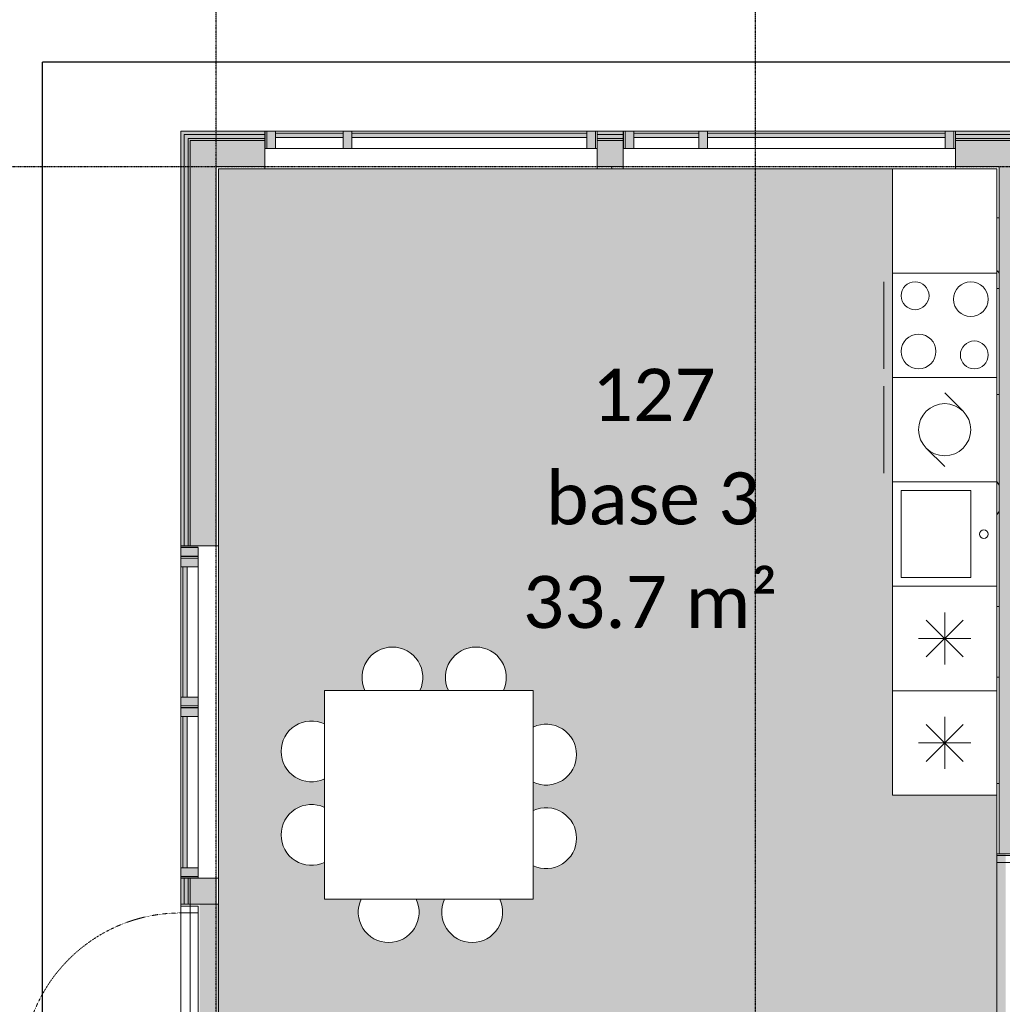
# Model space of a CAD drawing. Header units: millimetres. Extents: x -66110 to 16285, y -16697 to 38719.
# Tile 49 of 55: x -25730 to -20081, y 27585 to 33244. Entities that reach past the tile are written whole.
import ezdxf

# ---------------------------------------------------------------- set-up
doc = ezdxf.new("R2010")
doc.units = ezdxf.units.MM
for name, pattern in [('Dash 1mm', [2, 1, -1]), ('Grid Line', [5, 2, -1, 1, -1]), ('Overhead', [3.96875, 2.38125, -1.5875])]:
    doc.linetypes.add(name, pattern=pattern)
for name, color, linetype, lineweight in [('Curtain Panels', 7, 'Continuous', 9), ('Curtain Wall Mullions', 7, 'Continuous', 18), ('Doors', 7, 'Dash 1mm', 9), ('IfcAnnotation', 7, 'Continuous', 9), ('IfcCurtainWall', 7, 'Continuous', 9), ('IfcDoor', 7, 'Continuous', 9), ('IfcGrid', 7, 'Continuous', 9), ('IfcSlab', 7, 'Continuous', 9), ('IfcWall', 7, 'Continuous', 9), ('Not Exported', 7, 'Continuous', 9)]:
    doc.layers.add(name, color=color, linetype=linetype, lineweight=lineweight)
doc.layers.add('IfcFurniture', color=9, linetype='Continuous', lineweight=9, true_color=0x808080)
doc.styles.add('Calibri', font='calibri.ttf', dxfattribs={"height": 300})
pattern_1 = [(0, (0, 0), (812.8, 203.2), [67.056, -542.544, 67.056, -542.544, -3251.2]), (0, (0, 0), (812.8, 203.2), [-1219.2, 67.056, -1152.144, 67.056, -542.544, -1422.4]), (0, (0, 0), (812.8, 203.2), [-3048, 67.056, -339.344, 67.056, -948.944]), (120, (304.8, 101.6), (-582.3764, 602.3054), [67.056, -542.544, 67.056, -542.544, -3251.2]), (120, (304.8, 101.6), (-582.3764, 602.3054), [-1219.2, 67.056, -1152.144, 67.056, -542.544, -1422.4]), (120, (304.8, 101.6), (-582.3764, 602.3054), [-3048, 67.056, -339.344, 67.056, -948.944]), (240, (406.4, 508), (-230.4236, -805.5054), [67.056, -542.544, 67.056, -542.544, -3251.2]), (240, (406.4, 508), (-230.4236, -805.5054), [-1219.2, 67.056, -1152.144, 67.056, -542.544, -1422.4]), (240, (406.4, 508), (-230.4236, -805.5054), [-3048, 67.056, -339.344, 67.056, -948.944])]

# ---------------------------------------------------------------- blocks, each defined once
blk = doc.blocks.new('ARK_2119_70_0_rvt-1-plan 01 ny 200')
at = {"layer": 'IfcSlab'}
blk.add_line((-24804, 27150), (-24804, 28160), dxfattribs=at)
blk = doc.blocks.new('System Panel - Gf100-1673525-plan 01 ny 200')
at = {"layer": 'IfcCurtainWall', "true_color": 0x80ffff}
blk.add_hatch(color=131, dxfattribs=at).paths.add_polyline_path([(-682.5, -12.5), (-682.5, -37.5), (682.5, -37.5), (682.5, -12.5), (-42.2, -12.5)])
at = {"layer": 'Curtain Panels'}
for p, q in [((-682.5, -12.5), (682.5, -12.5)), ((-682.5, -37.5), (-682.5, -12.5)), ((682.5, -37.5), (-682.5, -37.5)), ((682.5, -37.5), (682.5, -12.5))]:
    blk.add_line(p, q, dxfattribs=at)
blk = doc.blocks.new('Rectangular Mullion - 50x100 høyre-1673522-plan 01 ny 200')
at = {"layer": 'IfcCurtainWall'}
for p, q in [((-20410, 32604.091763), (-21775, 32604.091763)), ((-20351, 32604.091763), (-20360, 32604.091763)), ((-21775, 32504.091763), (-20410, 32504.091763)), ((-20360, 32504.091763), (-20351, 32504.091763))]:
    blk.add_line(p, q, dxfattribs=at)
blk = doc.blocks.new('Rectangular Mullion - 50x100 venstre-1673124-plan 01 ny 200')
at = {"layer": 'IfcCurtainWall', "lineweight": 18, "true_color": 0xa62f11}
h = blk.add_hatch(color=24, dxfattribs=at)
h.paths.add_polyline_path([(0, -50), (-1, -50), (0, 50)])
h.paths.add_polyline_path([(-10, -50), (-60, -50), (-60, 50), (-10, 50)])
at = {"layer": 'Curtain Wall Mullions'}
for p, q in [((-60, 50), (-60, -50)), ((-60, 50), (-10, 50)), ((-10, -50), (-10, 50)), ((0, 50), (-1, 50)), ((-1, 50), (-1, -50)), ((0, -50), (0, 50)), ((-60, -50), (-10, -50)), ((0, -50), (-1, -50))]:
    blk.add_line(p, q, dxfattribs=at)
blk = doc.blocks.new('Rectangular Mullion - 50x100 høyre-1673125-plan 01 ny 200')
at = {"layer": 'IfcCurtainWall', "true_color": 0xa62f11}
h = blk.add_hatch(color=24, dxfattribs=at)
h.paths.add_polyline_path([(-56.6, -50), (-10, -50), (-10, 50), (-60, 50), (-60, -50)])
h.paths.add_polyline_path([(-1, -50), (0, -50), (-1, 50)])
at = {"layer": 'Curtain Wall Mullions'}
for p, q in [((-60, 50), (-60, -50)), ((-60, 50), (-10, 50)), ((-10, -50), (-10, 50)), ((0, 50), (-1, 50)), ((-1, 50), (-1, -50)), ((0, -50), (0, 50)), ((-60, -50), (-10, -50)), ((0, -50), (-1, -50))]:
    blk.add_line(p, q, dxfattribs=at)
blk = doc.blocks.new('System Panel - Gf100-1673526-plan 01 ny 200')
at = {"layer": 'IfcCurtainWall', "true_color": 0x80ffff}
blk.add_hatch(color=131, dxfattribs=at).paths.add_polyline_path([(187.5, -37.5), (187.5, -12.5), (-187.5, -12.5), (-187.5, -37.5)])
at = {"layer": 'Curtain Panels'}
for p, q in [((-187.5, -12.5), (187.5, -12.5)), ((-187.5, -37.5), (-187.5, -12.5)), ((187.5, -37.5), (-187.5, -37.5)), ((187.5, -37.5), (187.5, -12.5))]:
    blk.add_line(p, q, dxfattribs=at)
blk = doc.blocks.new('Rectangular Mullion - 50x100 høyre-1673524-plan 01 ny 200')
at = {"layer": 'IfcCurtainWall'}
for p, q in [((-22250, 32604.091763), (-22259, 32604.091763)), ((-21825, 32604.091763), (-22200, 32604.091763)), ((-22259, 32504.091763), (-22250, 32504.091763)), ((-22200, 32504.091763), (-21825, 32504.091763))]:
    blk.add_line(p, q, dxfattribs=at)
blk = doc.blocks.new('Rectangular Mullion - 50x100-1673122-plan 01 ny 200')
at = {"layer": 'IfcCurtainWall', "lineweight": 18, "true_color": 0xa62f11}
blk.add_hatch(color=24, dxfattribs=at).paths.add_polyline_path([(25, -50), (-25, -50), (-25, 50), (25, 50)])
at = {"layer": 'Curtain Wall Mullions'}
for p, q in [((25, 50), (-25, 50)), ((-25, 50), (-25, -50)), ((25, 50), (25, -50)), ((-25, -50), (25, -50))]:
    blk.add_line(p, q, dxfattribs=at)
blk = doc.blocks.new('System Panel - Gf100-1674176-plan 01 ny 200')
at = {"layer": 'IfcCurtainWall', "true_color": 0x80ffff}
blk.add_hatch(color=131, dxfattribs=at).paths.add_polyline_path([(-675, -12.5), (-675, -37.5), (675, -37.5), (675, -12.5), (480.2, -12.5)])
at = {"layer": 'Curtain Panels'}
for p, q in [((-675, -12.5), (675, -12.5)), ((-675, -37.5), (-675, -12.5)), ((675, -37.5), (-675, -37.5)), ((675, -37.5), (675, -12.5))]:
    blk.add_line(p, q, dxfattribs=at)
blk = doc.blocks.new('Rectangular Mullion - 50x100 høyre-1674173-plan 01 ny 200')
at = {"layer": 'IfcCurtainWall'}
for p, q in [((-22470, 32604.091763), (-23820, 32604.091763)), ((-22411, 32604.091763), (-22420, 32604.091763)), ((-23820, 32504.091763), (-22470, 32504.091763)), ((-22420, 32504.091763), (-22411, 32504.091763))]:
    blk.add_line(p, q, dxfattribs=at)
blk = doc.blocks.new('Rectangular Mullion - 50x100 venstre-V3-plan 01 ny 200')
at = {"layer": 'IfcCurtainWall', "lineweight": 18, "true_color": 0xa62f11}
blk.add_hatch(color=24, dxfattribs=at).paths.add_polyline_path([(-60, -50), (-60, 50), (-10, 50), (-10, -50), (-51.1, -50)])
at = {"layer": 'Curtain Wall Mullions'}
for p, q in [((-60, 50), (-60, -50)), ((-60, 50), (-10, 50)), ((-10, -50), (-10, 50)), ((0, 50), (-1, 50)), ((-1, 50), (-1, -50)), ((0, -50), (0, 50)), ((-60, -50), (-10, -50)), ((0, -50), (-1, -50))]:
    blk.add_line(p, q, dxfattribs=at)
blk = doc.blocks.new('Rectangular Mullion - 50x100 høyre-V4-plan 01 ny 200')
at = {"layer": 'IfcCurtainWall', "true_color": 0xa62f11}
h = blk.add_hatch(color=24, dxfattribs=at)
h.paths.add_polyline_path([(-1, -50), (0, -50), (-1, 50)])
h.paths.add_polyline_path([(-60, -50), (-10, -50), (-10, 50), (-60, 50)])
at = {"layer": 'Curtain Wall Mullions'}
for p, q in [((-60, 50), (-60, -50)), ((-60, 50), (-10, 50)), ((-10, -50), (-10, 50)), ((0, 50), (-1, 50)), ((-1, 50), (-1, -50)), ((0, -50), (0, 50)), ((-60, -50), (-10, -50)), ((0, -50), (-1, -50))]:
    blk.add_line(p, q, dxfattribs=at)
blk = doc.blocks.new('System Panel - Gf100-1568728-plan 01 ny 200')
at = {"layer": 'IfcCurtainWall', "true_color": 0x80ffff}
blk.add_hatch(color=131, dxfattribs=at).paths.add_polyline_path([(-195, -12.5), (-195, -37.5), (195, -37.5), (195, -12.5), (37.2, -12.5)])
at = {"layer": 'Curtain Panels'}
for p, q in [((-195, -12.5), (195, -12.5)), ((-195, -37.5), (-195, -12.5)), ((195, -37.5), (-195, -37.5)), ((195, -37.5), (195, -12.5))]:
    blk.add_line(p, q, dxfattribs=at)
blk = doc.blocks.new('Rectangular Mullion - 50x100 høyre-1674175-plan 01 ny 200')
at = {"layer": 'IfcCurtainWall'}
for p, q in [((-24310, 32604.091763), (-24319, 32604.091763)), ((-23870, 32604.091763), (-24260, 32604.091763)), ((-24319, 32504.091763), (-24310, 32504.091763)), ((-24260, 32504.091763), (-23870, 32504.091763))]:
    blk.add_line(p, q, dxfattribs=at)
blk = doc.blocks.new('_furniture_boks instance - _furniture_boks instance-1821464-plan 01 ny 200')
at = {"layer": 'IfcFurniture'}
for p, q in [((600, 600), (-600, 600)), ((-600, 600), (-600, -600)), ((600, -600), (600, 600)), ((-600, -600), (600, -600))]:
    blk.add_line(p, q, dxfattribs=at)
blk = doc.blocks.new('stol95 - stol-1765352-plan 01 ny 200')
at = {"layer": 'IfcFurniture'}
for start, end in [(0, 115.2371), (244.7629, 0)]:
    blk.add_arc((29645.4, 23650.6), 175, start, end, dxfattribs=at)
blk = doc.blocks.new('stol96 - stol-1765361-plan 01 ny 200')
at = {"layer": 'IfcFurniture'}
for start, end in [(0, 115.2371), (244.7629, 0)]:
    blk.add_arc((29645.4, 23570.6), 175, start, end, dxfattribs=at)
blk = doc.blocks.new('stol97 - stol-1765370-plan 01 ny 200')
at = {"layer": 'IfcFurniture'}
for start, end in [(90, 205.2371), (334.7629, 90)]:
    blk.add_arc((29101.9, 24234.1), 175, start, end, dxfattribs=at)
blk = doc.blocks.new('stol98 - stol-1765379-plan 01 ny 200')
at = {"layer": 'IfcFurniture'}
for start, end in [(90, 205.2371), (334.7629, 90)]:
    blk.add_arc((29021.9, 24234.1), 175, start, end, dxfattribs=at)
blk = doc.blocks.new('stol99 - stol-1765388-plan 01 ny 200')
at = {"layer": 'IfcFurniture'}
for start, end in [(154.7629, 270), (270, 25.2371)]:
    blk.add_arc((28476.8, 22521.9), 175, start, end, dxfattribs=at)
blk = doc.blocks.new('stol100 - stol-1765397-plan 01 ny 200')
at = {"layer": 'IfcFurniture'}
for start, end in [(154.7629, 270), (270, 25.2371)]:
    blk.add_arc((28556.8, 22521.9), 175, start, end, dxfattribs=at)
blk = doc.blocks.new('stol101 - stol-1765406-plan 01 ny 200')
at = {"layer": 'IfcFurniture'}
for start, end in [(64.7629, 180), (180, 295.2371)]:
    blk.add_arc((27933.3, 23065.4), 175, start, end, dxfattribs=at)
blk = doc.blocks.new('stol102 - stol-1765415-plan 01 ny 200')
at = {"layer": 'IfcFurniture'}
for start, end in [(64.7629, 180), (180, 295.2371)]:
    blk.add_arc((27933.3, 23145.4), 175, start, end, dxfattribs=at)
blk = doc.blocks.new('Dør Enkel_Glassfelt - D10x21__Glassfelt-1556728-plan 01 ny 200')
at = {"layer": 'Doors', "color": 150, "linetype": 'Continuous', "true_color": 0x0080ff}
blk.add_line((455, 50), (455, 960), dxfattribs=at)
at = {"layer": 'Doors', "linetype": 'Continuous'}
for p, q in [((-495, -50), (-495, 50)), ((-495, 50), (-455, 50)), ((-455, 50), (-455, -50)), ((455, 50), (455, -50)), ((455, 50), (495, 50)), ((495, 50), (495, -50)), ((-455, -50), (-495, -50)), ((495, -50), (455, -50))]:
    blk.add_line(p, q, dxfattribs=at)
at = {"layer": 'Doors'}
blk.add_arc((455, 50), 910, 90, 180, dxfattribs=at)
at = {"layer": 'IfcDoor'}
for p, q in [((-455, 50), (455, 50)), ((-455, -50), (455, -50))]:
    blk.add_line(p, q, dxfattribs=at)
blk = doc.blocks.new('_furniture_boks instance - _furniture_boks instance-V53-plan 01 ny 200')
at = {"layer": 'IfcFurniture'}
for p, q in [((1200, 300), (-1200, 300)), ((1200, -62.5), (1200, 300))]:
    blk.add_line(p, q, dxfattribs=at)
blk = doc.blocks.new('_furniture_boks instance - _furniture_boks instance-1749317-plan 01 ny 200')
at = {"layer": 'IfcFurniture'}
for p, q in [((300, 300), (-300, 300)), ((-300, 300), (-300, -300)), ((300, -300), (300, 300)), ((-300, -300), (300, -300))]:
    blk.add_line(p, q, dxfattribs=at)
blk = doc.blocks.new('Rectangular Mullion - 50x100 høyre-1696977-plan 01 ny 200')
at = {"layer": 'IfcCurtainWall', "true_color": 0xa62f11}
blk.add_hatch(color=24, dxfattribs=at).paths.add_polyline_path([(-60, -50), (-10, -50), (-10, 50), (-60, 50)])
at = {"layer": 'Curtain Wall Mullions'}
for p, q in [((-60, 50), (-60, -50)), ((-60, 50), (-10, 50)), ((-10, -50), (-10, 50)), ((0, 50), (-1, 50)), ((-1, 50), (-1, -50)), ((0, -50), (0, 50)), ((-60, -50), (-10, -50)), ((0, -50), (-1, -50))]:
    blk.add_line(p, q, dxfattribs=at)
blk = doc.blocks.new('Rectangular Mullion - 50x100 høyre-1685542-plan 01 ny 200')
at = {"layer": 'IfcCurtainWall'}
for p, q in [((-9496, 22569), (-9496, 22560)), ((-9396, 22560), (-9396, 22569))]:
    blk.add_line(p, q, dxfattribs=at)
blk = doc.blocks.new('System Panel - Gf100-V73-plan 01 ny 200')
at = {"layer": 'IfcCurtainWall', "true_color": 0x80ffff}
blk.add_hatch(color=131, dxfattribs=at).paths.add_polyline_path([(435, -12.5), (-435, -12.5), (-435, -37.5), (435, -37.5)])
at = {"layer": 'Curtain Panels'}
for p, q in [((-435, -12.5), (435, -12.5)), ((-435, -37.5), (-435, -12.5)), ((435, -37.5), (-435, -37.5)), ((435, -37.5), (435, -12.5))]:
    blk.add_line(p, q, dxfattribs=at)
blk = doc.blocks.new('Rectangular Mullion - 50x100 venstre-V74-plan 01 ny 200')
at = {"layer": 'IfcCurtainWall', "lineweight": 18, "true_color": 0xa62f11}
h = blk.add_hatch(color=24, dxfattribs=at)
h.paths.add_polyline_path([(0, -50), (-1, -50), (0, 50)])
h.paths.add_polyline_path([(-10, -50), (-60, -50), (-60, 50), (-10, 50)])
at = {"layer": 'Curtain Wall Mullions'}
for p, q in [((-60, 50), (-60, -50)), ((-60, 50), (-10, 50)), ((-10, -50), (-10, 50)), ((0, 50), (-1, 50)), ((-1, 50), (-1, -50)), ((0, -50), (0, 50)), ((-60, -50), (-10, -50)), ((0, -50), (-1, -50))]:
    blk.add_line(p, q, dxfattribs=at)
blk = doc.blocks.new('Rectangular Mullion - 50x100-V75-plan 01 ny 200')
at = {"layer": 'IfcCurtainWall'}
for p, q in [((-24804, 30150), (-24804, 30159)), ((-24704, 30159), (-24704, 30150)), ((-24804, 29291), (-24804, 29300)), ((-24704, 29300), (-24704, 29291))]:
    blk.add_line(p, q, dxfattribs=at)
blk = doc.blocks.new('Rectangular Mullion - 50x100-2006914-plan 01 ny 200')
at = {"layer": 'IfcCurtainWall', "lineweight": 18, "true_color": 0xa62f11}
blk.add_hatch(color=24, dxfattribs=at).paths.add_polyline_path([(25, 50), (25, -50), (-25, -50), (-25, 50), (-18.8, 50)])
at = {"layer": 'Curtain Wall Mullions'}
for p, q in [((25, 50), (-25, 50)), ((-25, 50), (-25, -50)), ((25, 50), (25, -50)), ((-25, -50), (25, -50))]:
    blk.add_line(p, q, dxfattribs=at)
blk = doc.blocks.new('Rectangular Mullion - 50x100-V17-plan 01 ny 200')
at = {"layer": 'IfcCurtainWall'}
for p, q in [((-9496, 20720), (-9496, 21590)), ((-9396, 21590), (-9396, 20720))]:
    blk.add_line(p, q, dxfattribs=at)
blk = doc.blocks.new('System Panel - Gf100-2075854-plan 01 ny 200')
at = {"layer": 'IfcCurtainWall', "true_color": 0x80ffff}
blk.add_hatch(color=131, dxfattribs=at).paths.add_polyline_path([(-375, -12.5), (-375, -37.5), (375, -37.5), (375, -12.5)])
at = {"layer": 'Curtain Panels'}
for p, q in [((-375, -12.5), (375, -12.5)), ((-375, -37.5), (-375, -12.5)), ((375, -37.5), (-375, -37.5)), ((375, -37.5), (375, -12.5))]:
    blk.add_line(p, q, dxfattribs=at)
blk = doc.blocks.new('Rectangular Mullion - 50x100 høyre-2075853-plan 01 ny 200')
at = {"layer": 'IfcCurtainWall'}
for p, q in [((-24804, 30100), (-24804, 29350)), ((-24704, 29350), (-24704, 30100))]:
    blk.add_line(p, q, dxfattribs=at)
blk = doc.blocks.new('Rectangular Mullion - 50x100 venstre-2075661-plan 01 ny 200')
at = {"layer": 'IfcCurtainWall', "lineweight": 18, "true_color": 0xa62f11}
h = blk.add_hatch(color=24, dxfattribs=at)
h.paths.add_polyline_path([(0, -50), (-1, -50), (0, 50)])
h.paths.add_polyline_path([(-10, -50), (-60, -50), (-60, 50), (-10, 50)])
at = {"layer": 'Curtain Wall Mullions'}
for p, q in [((-60, 50), (-60, -50)), ((-60, 50), (-10, 50)), ((-10, -50), (-10, 50)), ((0, 50), (-1, 50)), ((-1, 50), (-1, -50)), ((0, -50), (0, 50)), ((-60, -50), (-10, -50)), ((0, -50), (-1, -50))]:
    blk.add_line(p, q, dxfattribs=at)
blk = doc.blocks.new('Rectangular Mullion - 50x100 høyre-2075662-plan 01 ny 200')
at = {"layer": 'IfcCurtainWall', "true_color": 0xa62f11}
blk.add_hatch(color=24, dxfattribs=at).paths.add_polyline_path([(-60, -50), (-10, -50), (-10, 50), (-60, 50)])
at = {"layer": 'Curtain Wall Mullions'}
for p, q in [((-60, 50), (-60, -50)), ((-60, 50), (-10, 50)), ((-10, -50), (-10, 50)), ((0, 50), (-1, 50)), ((-1, 50), (-1, -50)), ((0, -50), (0, 50)), ((-60, -50), (-10, -50)), ((0, -50), (-1, -50))]:
    blk.add_line(p, q, dxfattribs=at)
blk = doc.blocks.new('Dør Enkel_Glassfelt - YD 10x21 glassfelt-1572826-plan 01 ny 200')
at = {"layer": 'Doors', "linetype": 'Continuous'}
for p, q in [((-455, -8.3), (-495, -8.3)), ((-495, -8.3), (-495, -108.3)), ((-455, -108.3), (-455, -8.3)), ((455, -108.3), (455, -8.3)), ((495, -8.3), (455, -8.3)), ((495, -108.3), (495, -8.3)), ((-495, -108.3), (-455, -108.3)), ((455, -108.3), (495, -108.3))]:
    blk.add_line(p, q, dxfattribs=at)
at = {"layer": 'Doors', "color": 150, "linetype": 'Continuous', "true_color": 0x0080ff}
blk.add_line((455, -108.3), (455, -1018.3), dxfattribs=at)
at = {"layer": 'Doors'}
blk.add_arc((455, -108.3), 910, 180, 270, dxfattribs=at)
at = {"layer": 'IfcDoor'}
for p, q in [((-455, -8.3), (455, -8.3)), ((-455, -108.3), (455, -108.3))]:
    blk.add_line(p, q, dxfattribs=at)
blk = doc.blocks.new('fast_innredning_kjøl_frys - fast_innredning_kjøl_frys-1326406-plan 01 ny 200')
at = {"layer": 'IfcAnnotation', "color": 8, "true_color": 0x808080}
for p, q in [((-300, 300), (300, 300)), ((-300, -300), (-300, 300)), ((300, 300), (300, -300)), ((0, -150), (0, 150)), ((-106.1, -106.1), (106.1, 106.1)), ((106.1, -106.1), (-106.1, 106.1)), ((-150, 0), (150, 0)), ((300, -300), (-300, -300))]:
    blk.add_line(p, q, dxfattribs=at)
blk = doc.blocks.new('fast_innredning_oppvask - fast_innredning_oppvask-1326411-plan 01 ny 200')
at = {"layer": 'IfcAnnotation', "color": 8, "true_color": 0x808080}
for p, q in [((-300, 300), (300, 300)), ((-300, -300), (-300, 300)), ((300, 300), (300, -300)), ((-106.1, 106.1), (-212.1, 0)), ((106.1, -106.1), (212.1, 0)), ((300, -300), (-300, -300)), ((-250, -350), (250, -350))]:
    blk.add_line(p, q, dxfattribs=at)
blk.add_circle((0, 0), 150, dxfattribs=at)
blk = doc.blocks.new('fast_innredning_vask - fast_innredning_vask-1326395-plan 01 ny 200')
at = {"layer": 'IfcAnnotation', "color": 8, "true_color": 0x808080}
for p, q in [((-300, 300), (300, 300)), ((-300, -300), (-300, 300)), ((300, 300), (300, -300)), ((-250, -250), (-250, 150)), ((-250, 150), (250, 150)), ((250, 150), (250, -250)), ((250, -250), (-250, -250)), ((300, -300), (-300, -300))]:
    blk.add_line(p, q, dxfattribs=at)
blk.add_circle((0, 225), 25, dxfattribs=at)
blk = doc.blocks.new('fast_innredning_komfyr - fast_innredning_komfyr-1326404-plan 01 ny 200')
at = {"layer": 'IfcAnnotation', "color": 8, "true_color": 0x808080}
for p, q in [((-300, 300), (300, 300)), ((-300, -300), (-300, 300)), ((300, 300), (300, -300)), ((300, -300), (-300, -300)), ((-250, -350), (250, -350))]:
    blk.add_line(p, q, dxfattribs=at)
for centre, radius in [((-150, 150), 100), ((170, 170), 80), ((150, -150), 100), ((-170, -170), 80)]:
    blk.add_circle(centre, radius, dxfattribs=at)

msp = doc.modelspace()

# ---------------------------------------------------------------- hatches: boundary and pattern name
at = {"layer": 'IfcWall', "true_color": 0xa62f11}
h = msp.add_hatch(color=24, dxfattribs=at)
h.paths.add_polyline_path([(-24785, 20902), (-24785, 22100), (-24804, 22100), (-24804, 20902)])
h.paths.add_polyline_path([(-24785, 24010), (-24785, 25640), (-24804, 25640), (-24804, 24010)])
h.paths.add_polyline_path([(-24804, 26850), (-24785, 26850), (-24785, 27150), (-24804, 27150)])
h.paths.add_polyline_path([(-24804, 30669.9), (-24785, 30669.9), (-24785, 32604.1), (-24804, 32604.1), (-24804, 31856.9)])
h = msp.add_hatch(color=24, dxfattribs=at)
h.paths.add_polyline_path([(-20112.5, 32585.1), (-19915, 32585.1), (-19915, 32604.1), (-20336.7, 32604.1), (-20336.7, 32585.1)])
h.paths.add_polyline_path([(-24762, 32585.1), (-24633.2, 32585.1), (-24633.2, 32604.1), (-24785, 32604.1), (-24785, 32585.1)])
h = msp.add_hatch(color=24, dxfattribs=at)
h.paths.add_polyline_path([(-20336.7, 32585.1), (-20336.7, 32604.1), (-20350, 32604.1), (-20350, 32585.1)])
h.paths.add_polyline_path([(-22337.8, 32585.1), (-22260, 32585.1), (-22260, 32604.1), (-22410, 32604.1), (-22410, 32585.1)])
h.paths.add_polyline_path([(-24320, 32585.1), (-24320, 32604.1), (-24633.2, 32604.1), (-24633.2, 32585.1), (-24587.5, 32585.1)])
at = {"layer": 'IfcWall', "true_color": 0xf0f0f0}
h = msp.add_hatch(color=7, dxfattribs=at)
h.paths.add_polyline_path([(-24785, 20883), (-24762, 20883), (-24762, 22100), (-24785, 22100), (-24785, 20902)])
h.paths.add_polyline_path([(-24762, 24010), (-24762, 25640), (-24785, 25640), (-24785, 24010)])
h.paths.add_polyline_path([(-24762, 26850), (-24762, 27150), (-24785, 27150), (-24785, 26850)])
h.paths.add_polyline_path([(-24762, 30669.9), (-24762, 32585.1), (-24785, 32585.1), (-24785, 30669.9)])
h = msp.add_hatch(color=7, dxfattribs=at)
h.paths.add_polyline_path([(-20336.7, 32562.1), (-19938, 32562.1), (-19938, 32585.1), (-20336.7, 32585.1)])
h.paths.add_polyline_path([(-24633.2, 32562.1), (-24633.2, 32585.1), (-24762, 32585.1), (-24762, 32562.1), (-24750, 32562.1)])
at = {"layer": 'IfcWall', "true_color": 0x787878}
h = msp.add_hatch(color=8, dxfattribs=at)
h.paths.add_polyline_path([(-24750, 20860), (-24750, 22100), (-24762, 22100), (-24762, 20860)])
h.paths.add_polyline_path([(-24750, 24010), (-24750, 25640), (-24762, 25640), (-24762, 24010)])
h.paths.add_polyline_path([(-24762, 26850), (-24750, 26850), (-24750, 27150), (-24762, 27150)])
h.paths.add_polyline_path([(-24762, 30669.9), (-24750, 30669.9), (-24750, 32562.1), (-24762, 32562.1), (-24762, 31856.9)])
h = msp.add_hatch(color=8, dxfattribs=at)
h.paths.add_polyline_path([(-20100, 32550.1), (-19950, 32550.1), (-19950, 32562.1), (-20336.7, 32562.1), (-20336.7, 32550.1), (-20112.5, 32550.1)])
h.paths.add_polyline_path([(-24633.2, 32550.1), (-24633.2, 32562.1), (-24750, 32562.1), (-24750, 32550.1)])
at = {"layer": 'IfcWall', "true_color": 0xffffcd}
h = msp.add_hatch(color=7, dxfattribs=at)
h.paths.add_polyline_path([(-24750, 20848), (-24600, 20848), (-24600, 22100), (-24750, 22100), (-24750, 20860)])
h.paths.add_polyline_path([(-24600, 24010), (-24600, 25640), (-24750, 25640), (-24750, 24010)])
h.paths.add_polyline_path([(-24600, 26850), (-24600, 27150), (-24750, 27150), (-24750, 26850)])
h.paths.add_polyline_path([(-24750, 30669.9), (-24600, 30669.9), (-24600, 32251.5), (-24633.2, 32251.5), (-24633.2, 32550.1), (-24750, 32550.1), (-24750, 31856.9)])
at = {"layer": 'IfcWall', "true_color": 0xf0f0f0}
h = msp.add_hatch(color=7, dxfattribs=at)
h.paths.add_polyline_path([(-20336.7, 32562.1), (-20336.7, 32585.1), (-20350, 32585.1), (-20350, 32562.1)])
h.paths.add_polyline_path([(-22337.8, 32562.1), (-22260, 32562.1), (-22260, 32585.1), (-22410, 32585.1), (-22410, 32562.1)])
h.paths.add_polyline_path([(-24587.5, 32562.1), (-24320, 32562.1), (-24320, 32585.1), (-24633.2, 32585.1), (-24633.2, 32562.1), (-24590.8, 32562.1)])
at = {"layer": 'IfcWall', "true_color": 0x787878}
h = msp.add_hatch(color=8, dxfattribs=at)
h.paths.add_polyline_path([(-20336.7, 32550.1), (-20336.7, 32562.1), (-20350, 32562.1), (-20350, 32550.1)])
h.paths.add_polyline_path([(-22337.8, 32550.1), (-22260, 32550.1), (-22260, 32562.1), (-22410, 32562.1), (-22410, 32550.1)])
h.paths.add_polyline_path([(-24320, 32550.1), (-24320, 32562.1), (-24633.2, 32562.1), (-24633.2, 32550.1), (-24587.5, 32550.1)])
at = {"layer": 'IfcWall', "true_color": 0xffffcd}
for points in [[(-24600, 32251.5), (-24600, 32550.1), (-24633.2, 32550.1), (-24633.2, 32251.5)], [(-20100, 32400.1), (-20100, 32550.1), (-20336.7, 32550.1), (-20336.7, 32400.1), (-20112.5, 32400.1)], [(-19950, 32050), (-19950, 32550.1), (-20100, 32550.1), (-20100, 32050), (-20012.5, 32050)]]:
    msp.add_hatch(color=7, dxfattribs=at).paths.add_polyline_path(points)
h = msp.add_hatch(color=7, dxfattribs=at)
h.paths.add_polyline_path([(-22410, 32400.1), (-22260, 32400.1), (-22260, 32550.1), (-22410, 32550.1)])
h.paths.add_polyline_path([(-20350, 32400.1), (-20336.7, 32400.1), (-20336.7, 32550.1), (-20350, 32550.1), (-20350, 32500.2)])
h.paths.add_polyline_path([(-24600, 32400.1), (-24320, 32400.1), (-24320, 32550.1), (-24600, 32550.1)])
at = {"layer": 'IfcWall', "true_color": 0x787878}
h = msp.add_hatch(dxfattribs=at)
h.set_pattern_fill('FP_1', color=8, style=0, pattern_type=2)
h.set_pattern_definition(pattern_1)
h.paths.add_polyline_path([(-24587.5, 32251.5), (-24587.5, 32400.1), (-24600, 32400.1), (-24600, 32251.5)])
h = msp.add_hatch(dxfattribs=at)
h.set_pattern_fill('FP_1', color=8, style=0, pattern_type=2)
h.set_pattern_definition(pattern_1)
h.paths.add_polyline_path([(-20336.7, 32387.6), (-20336.7, 32400.1), (-20350, 32400.1), (-20350, 32387.6)])
h.paths.add_polyline_path([(-22260, 32387.6), (-22260, 32400.1), (-22410, 32400.1), (-22410, 32387.6), (-22337.8, 32387.6)])
h.paths.add_polyline_path([(-24320, 32387.6), (-24320, 32400.1), (-24587.5, 32400.1), (-24587.5, 32387.6)])
h = msp.add_hatch(dxfattribs=at)
h.set_pattern_fill('FP_1', color=8, style=0, pattern_type=2)
h.set_pattern_definition(pattern_1)
h.paths.add_polyline_path([(-20336.7, 32400.1), (-20336.7, 32387.6), (-20112.5, 32387.6), (-20112.5, 32400.1)])
h = msp.add_hatch(dxfattribs=at)
h.set_pattern_fill('FP_1', color=8, style=0, pattern_type=2)
h.set_pattern_definition(pattern_1)
h.paths.add_polyline_path([(-20112.5, 32050), (-20100, 32050), (-20100, 32400.1), (-20112.5, 32400.1), (-20112.5, 32285.8)])
h = msp.add_hatch(dxfattribs=at)
h.set_pattern_fill('FP_1', color=8, style=0, pattern_type=2)
h.set_pattern_definition(pattern_1)
h.paths.add_polyline_path([(-24587.5, 20785.5), (-24587.5, 22100), (-24600, 22100), (-24600, 20785.5), (-24590.8, 20785.5)])
h.paths.add_polyline_path([(-24600, 24010), (-24587.5, 24010), (-24587.5, 24700), (-24600, 24700), (-24600, 24137.4)])
h.paths.add_polyline_path([(-24587.5, 24850), (-24587.5, 25640), (-24600, 25640), (-24600, 24850)])
h.paths.add_polyline_path([(-24587.5, 26850), (-24587.5, 27150), (-24600, 27150), (-24600, 26850)])
h.paths.add_polyline_path([(-24587.5, 30669.9), (-24587.5, 32251.5), (-24600, 32251.5), (-24600, 30669.9)])
h = msp.add_hatch(dxfattribs=at)
h.set_pattern_fill('FP_1', color=8, style=0, pattern_type=2)
h.set_pattern_definition(pattern_1)
h.paths.add_polyline_path([(-20100, 24850), (-20100, 25890), (-20112.5, 25890), (-20112.5, 24850)])
h.paths.add_polyline_path([(-20100, 26900), (-20100, 27440), (-20112.5, 27440), (-20112.5, 26900)])
h.paths.add_polyline_path([(-20112.5, 28450), (-20100, 28450), (-20100, 32050), (-20112.5, 32050), (-20112.5, 28787.6)])
at = {"layer": 'IfcWall', "true_color": 0xffffcd}
h = msp.add_hatch(color=7, dxfattribs=at)
h.paths.add_polyline_path([(-20084.8, 24825), (-20025, 24825), (-20025, 25890), (-20100, 25890), (-20100, 24825)])
h.paths.add_polyline_path([(-20100, 26900), (-20025, 26900), (-20025, 27440), (-20100, 27440), (-20100, 27225)])
h.paths.add_polyline_path([(-20025, 28450), (-20025, 32050), (-20100, 32050), (-20100, 28450)])
at = {"layer": 'IfcWall', "true_color": 0xa62f11}
h = msp.add_hatch(color=24, dxfattribs=at)
h.paths.add_polyline_path([(-24785, 28160), (-24785, 28310), (-24804, 28310), (-24804, 28160)])
h.paths.add_polyline_path([(-24785, 30220), (-24785, 30669.9), (-24804, 30669.9), (-24804, 30220)])
at = {"layer": 'IfcWall', "true_color": 0xf0f0f0}
h = msp.add_hatch(color=7, dxfattribs=at)
h.paths.add_polyline_path([(-24762, 28160), (-24762, 28310), (-24785, 28310), (-24785, 28160)])
h.paths.add_polyline_path([(-24762, 30220), (-24762, 30669.9), (-24785, 30669.9), (-24785, 30220)])
at = {"layer": 'IfcWall', "true_color": 0x787878}
h = msp.add_hatch(color=8, dxfattribs=at)
h.paths.add_polyline_path([(-24762, 28160), (-24750, 28160), (-24750, 28310), (-24762, 28310)])
h.paths.add_polyline_path([(-24750, 30220), (-24750, 30669.9), (-24762, 30669.9), (-24762, 30220)])
at = {"layer": 'IfcWall', "true_color": 0xffffcd}
h = msp.add_hatch(color=7, dxfattribs=at)
h.paths.add_polyline_path([(-24750, 28160), (-24600, 28160), (-24600, 28310), (-24750, 28310)])
h.paths.add_polyline_path([(-24600, 30220), (-24600, 30669.9), (-24750, 30669.9), (-24750, 30220)])
at = {"layer": 'IfcWall', "true_color": 0x787878}
h = msp.add_hatch(dxfattribs=at)
h.set_pattern_fill('FP_1', color=8, style=0, pattern_type=2)
h.set_pattern_definition(pattern_1)
h.paths.add_polyline_path([(-24600, 28160), (-24587.5, 28160), (-24587.5, 28310), (-24600, 28310)])
h.paths.add_polyline_path([(-24587.5, 30220), (-24587.5, 30669.9), (-24600, 30669.9), (-24600, 30220)])
at = {"layer": 'Not Exported', "true_color": 0xdee9dc}
h = msp.add_hatch(color=254, dxfattribs=at)
h.paths.add_polyline_path([(-21050.3, 24775), (-20212.5, 24775), (-20212.5, 24850), (-20112.5, 24850), (-20112.5, 27440), (-20062.5, 27440), (-20062.5, 28450), (-20112.5, 28450), (-20112.5, 28787.6), (-20712.5, 28787.6), (-20712.5, 32387.6), (-24587.5, 32387.6), (-24587.5, 28160), (-24695.8, 28160), (-24695.8, 27150), (-24587.5, 27150), (-24587.5, 24850), (-21222.5, 24850), (-21222.5, 24775)])
h.paths.add_polyline_path([(-23128.7, 25500.9), (-23174, 25506.9), (-23216.2, 25524.3), (-23252.4, 25552.2), (-23280.3, 25588.4), (-23297.7, 25630.6), (-23303.7, 25675.9), (-23297.7, 25721.2), (-23285.8, 25750), (-23451.6, 25750), (-23439.7, 25721.2), (-23433.7, 25675.9), (-23439.7, 25630.6), (-23457.1, 25588.4), (-23485, 25552.2), (-23521.2, 25524.3), (-23563.4, 25506.9), (-23608.7, 25500.9), (-23654, 25506.9), (-23696.2, 25524.3), (-23732.4, 25552.2), (-23760.3, 25588.4), (-23777.7, 25630.6), (-23783.7, 25675.9), (-23777.7, 25721.2), (-23765.8, 25750), (-23978, 25750), (-23978, 25962.2), (-24006.8, 25950.3), (-24052.1, 25944.3), (-24097.4, 25950.3), (-24139.6, 25967.7), (-24175.8, 25995.6), (-24203.7, 26031.8), (-24221.1, 26074), (-24227.1, 26119.3), (-24221.1, 26164.6), (-24203.7, 26206.8), (-24175.8, 26243), (-24139.6, 26270.9), (-24097.4, 26288.3), (-24052.1, 26294.3), (-24006.8, 26288.3), (-23978, 26276.4), (-23978, 26442.2), (-24006.8, 26430.3), (-24052.1, 26424.3), (-24097.4, 26430.3), (-24139.6, 26447.7), (-24175.8, 26475.6), (-24203.7, 26511.8), (-24221.1, 26554), (-24227.1, 26599.3), (-24221.1, 26644.6), (-24203.7, 26686.8), (-24175.8, 26723), (-24139.6, 26750.9), (-24097.4, 26768.3), (-24052.1, 26774.3), (-24006.8, 26768.3), (-23978, 26756.4), (-23978, 26950), (-23744.4, 26950), (-23756.3, 26978.8), (-23762.3, 27024.1), (-23756.3, 27069.4), (-23738.9, 27111.6), (-23711, 27147.8), (-23671.4, 27177), (-23625.2, 27194.1), (-23587.3, 27199.1), (-23542, 27193.1), (-23499.8, 27175.7), (-23463.6, 27147.8), (-23435.7, 27111.6), (-23418.3, 27069.4), (-23412.3, 27024.1), (-23418.3, 26978.8), (-23430.2, 26950), (-23264.4, 26950), (-23276.3, 26978.8), (-23282.3, 27024.1), (-23276.3, 27069.4), (-23258.9, 27111.6), (-23231, 27147.8), (-23194.8, 27175.7), (-23152.6, 27193.1), (-23107.3, 27199.1), (-23062, 27193.1), (-23019.8, 27175.7), (-22981.5, 27145.1), (-22955.7, 27111.6), (-22938.3, 27069.4), (-22932.3, 27024.1), (-22938.3, 26978.8), (-22950.2, 26950), (-22778, 26950), (-22778, 26737.8), (-22749.2, 26749.7), (-22703.9, 26755.7), (-22658.6, 26749.7), (-22616.4, 26732.3), (-22580.2, 26704.4), (-22552.3, 26668.2), (-22534.9, 26626), (-22528.9, 26580.7), (-22534.9, 26535.4), (-22552.3, 26493.2), (-22580.2, 26457), (-22616.4, 26429.1), (-22658.6, 26411.7), (-22703.9, 26405.7), (-22749.2, 26411.7), (-22778, 26423.6), (-22778, 26257.8), (-22749.2, 26269.7), (-22703.9, 26275.7), (-22658.6, 26269.7), (-22616.4, 26252.3), (-22580.2, 26224.4), (-22552.3, 26188.2), (-22534.9, 26146), (-22528.9, 26100.7), (-22534.9, 26055.4), (-22552.3, 26013.2), (-22581.9, 25975.7), (-22616.4, 25949.1), (-22658.6, 25931.7), (-22703.9, 25925.7), (-22749.2, 25931.7), (-22778, 25943.6), (-22778, 25750), (-22971.6, 25750), (-22959.7, 25721.2), (-22953.7, 25675.9), (-22959.7, 25630.6), (-22977.1, 25588.4), (-23005, 25552.2), (-23041.2, 25524.3), (-23083.4, 25506.9)])
h.paths.add_polyline_path([(-23128.7, 27940.3), (-23174, 27946.2), (-23216.2, 27963.7), (-23252.4, 27991.5), (-23280.3, 28027.8), (-23297.7, 28070), (-23303.7, 28115.3), (-23297.7, 28160.5), (-23285.8, 28189.4), (-23451.6, 28189.4), (-23439.7, 28160.5), (-23433.7, 28115.3), (-23439.7, 28070), (-23457.1, 28027.8), (-23485, 27991.5), (-23521.2, 27963.7), (-23563.4, 27946.2), (-23608.7, 27940.3), (-23654, 27946.2), (-23696.2, 27963.7), (-23732.4, 27991.5), (-23760.3, 28027.8), (-23777.7, 28070), (-23783.7, 28115.3), (-23777.7, 28160.5), (-23765.8, 28189.4), (-23978, 28189.4), (-23978, 28401.5), (-24006.8, 28389.6), (-24052.1, 28383.6), (-24097.4, 28389.6), (-24139.6, 28407.1), (-24175.8, 28434.9), (-24203.7, 28471.1), (-24221.1, 28513.4), (-24227.1, 28558.6), (-24221.1, 28603.9), (-24203.7, 28646.1), (-24175.8, 28682.4), (-24139.6, 28710.2), (-24097.4, 28727.7), (-24052.1, 28733.6), (-24006.8, 28727.7), (-23978, 28715.8), (-23978, 28881.5), (-24006.8, 28869.6), (-24052.1, 28863.6), (-24097.4, 28869.6), (-24139.6, 28887.1), (-24175.8, 28914.9), (-24203.7, 28951.1), (-24221.1, 28993.4), (-24227.1, 29038.6), (-24221.1, 29083.9), (-24203.7, 29126.1), (-24175.8, 29162.4), (-24139.6, 29190.2), (-24097.4, 29207.7), (-24052.1, 29213.6), (-24006.8, 29207.7), (-23978, 29195.8), (-23978, 29389.4), (-23744.4, 29389.4), (-23756.3, 29418.2), (-23762.3, 29463.4), (-23756.3, 29508.7), (-23738.9, 29550.9), (-23711, 29587.2), (-23674.8, 29615), (-23625.2, 29633.5), (-23587.3, 29638.4), (-23542, 29632.5), (-23499.8, 29615), (-23463.6, 29587.2), (-23435.7, 29550.9), (-23418.3, 29508.7), (-23412.3, 29463.4), (-23418.3, 29418.2), (-23430.2, 29389.4), (-23264.4, 29389.4), (-23276.3, 29418.2), (-23282.3, 29463.4), (-23276.3, 29508.7), (-23258.9, 29550.9), (-23231, 29587.2), (-23194.8, 29615), (-23152.6, 29632.5), (-23107.3, 29638.4), (-23062, 29632.5), (-23019.8, 29615), (-22983.6, 29587.2), (-22955.7, 29550.9), (-22938.3, 29508.7), (-22932.3, 29463.4), (-22938.3, 29418.2), (-22950.2, 29389.4), (-22778, 29389.4), (-22778, 29177.2), (-22749.2, 29189.1), (-22703.9, 29195.1), (-22658.6, 29189.1), (-22616.4, 29171.6), (-22580.2, 29143.8), (-22552.3, 29107.6), (-22534.9, 29065.3), (-22528.9, 29020.1), (-22534.9, 28974.8), (-22552.3, 28932.6), (-22580.2, 28896.3), (-22616.4, 28868.5), (-22658.6, 28851), (-22703.9, 28845.1), (-22749.2, 28851), (-22778, 28862.9), (-22778, 28697.2), (-22749.2, 28709.1), (-22703.9, 28715.1), (-22658.6, 28709.1), (-22616.4, 28691.6), (-22580.2, 28663.8), (-22552.3, 28627.6), (-22534.9, 28585.3), (-22528.9, 28540.1), (-22534.9, 28494.8), (-22552.3, 28452.6), (-22580.2, 28416.3), (-22616.4, 28388.5), (-22658.6, 28371), (-22703.9, 28365.1), (-22749.2, 28371), (-22778, 28382.9), (-22778, 28189.4), (-22971.6, 28189.4), (-22959.7, 28160.5), (-22953.7, 28115.3), (-22959.7, 28070), (-22981.5, 28022.1), (-23005, 27991.5), (-23041.2, 27963.7), (-23083.4, 27946.2)])

# ---------------------------------------------------------------- linework, layer by layer
at = {"layer": 'IfcAnnotation', "linetype": 'Overhead', "lineweight": 25}
for p, q in [((-25600, 33000), (-25600, 20902)), ((-12131.1, 33000), (-25600, 33000))]:
    msp.add_line(p, q, dxfattribs=at)
at = {"layer": 'IfcGrid', "color": 9, "linetype": 'Grid Line', "lineweight": 25, "true_color": 0xc0c0c0}
for p, q in [((-24600, -6068.3), (-24600, 34991.8)), ((-21500, -6068.3), (-21500, 34991.8)), ((-55874.3, 32400.1), (4529.7, 32400.1))]:
    msp.add_line(p, q, dxfattribs=at)
at = {"layer": 'IfcSlab'}
msp.add_line((-24750, 28160), (-24750, 27150), dxfattribs=at)
at = {"layer": 'IfcWall', "lineweight": 18}
for p, q in [((-24804, 32604.1), (-24804, 30220)), ((-24804, 32604.1), (-24320, 32604.1)), ((-24320, 32387.6), (-24320, 32604.1)), ((-22260, 32604.1), (-22410, 32604.1)), ((-22410, 32387.6), (-22410, 32604.1)), ((-22260, 32387.6), (-22260, 32604.1)), ((-19896, 32604.1), (-20350, 32604.1)), ((-20350, 32387.6), (-20350, 32604.1)), ((-24587.5, 32387.6), (-24587.5, 30220)), ((-24587.5, 32387.6), (-24320, 32387.6)), ((-22260, 32387.6), (-22410, 32387.6)), ((-20112.5, 32387.6), (-20350, 32387.6)), ((-20112.5, 32387.6), (-20112.5, 29987.6)), ((-24587.5, 30220), (-24804, 30220)), ((-20112.5, 28787.6), (-20112.5, 28450)), ((-20112.5, 28450), (-20012.5, 28450)), ((-24804, 28160), (-24804, 28310)), ((-24587.5, 28310), (-24804, 28310)), ((-24587.5, 28160), (-24587.5, 28310)), ((-24587.5, 28160), (-24804, 28160))]:
    msp.add_line(p, q, dxfattribs=at)
at = {"layer": 'IfcWall'}
for p, q in [((-24785, 32585.1), (-24785, 30220)), ((-24320, 32585.1), (-24785, 32585.1)), ((-24762, 32562.1), (-24762, 30220)), ((-24320, 32562.1), (-24762, 32562.1)), ((-24750, 32550.1), (-24750, 30220)), ((-24320, 32550.1), (-24750, 32550.1)), ((-22260, 32585.1), (-22410, 32585.1)), ((-22260, 32562.1), (-22410, 32562.1)), ((-22260, 32550.1), (-22410, 32550.1)), ((-19915, 32585.1), (-20350, 32585.1)), ((-19938, 32562.1), (-20350, 32562.1)), ((-19950, 32550.1), (-20350, 32550.1)), ((-24600, 32400.1), (-24600, 30220)), ((-24320, 32400.1), (-24600, 32400.1)), ((-22410, 32387.6), (-24320, 32387.6)), ((-22260, 32400.1), (-22410, 32400.1)), ((-20350, 32387.6), (-22260, 32387.6)), ((-20100, 32400.1), (-20350, 32400.1)), ((-20100, 28450), (-20100, 32400.1)), ((-24804, 30210), (-24804, 30219)), ((-24587.5, 30220), (-24587.5, 28310)), ((-24785, 28310), (-24785, 28160)), ((-24762, 28310), (-24762, 28160)), ((-24750, 28310), (-24750, 28160)), ((-24600, 28310), (-24600, 28160))]:
    msp.add_line(p, q, dxfattribs=at)
at = {"layer": 'Not Exported', "flags": 128}
msp.add_lwpolyline([(-24587.5, 32387.6), (-24587.5, 24850), (-20112.5, 24850), (-20112.5, 27287.5), (-20112.5, 29360.1), (-20112.5, 31992.7), (-20112.5, 32145.8), (-20112.5, 32387.6)], close=True, dxfattribs=at)

# ---------------------------------------------------------------- block references
at = {"lineweight": 5}
msp.add_blockref('ARK_2119_70_0_rvt-1-plan 01 ny 200', (0, 0), dxfattribs=at)
at = {"layer": 'Curtain Panels'}
for name, p, rotation in [('System Panel - Gf100-1568728-plan 01 ny 200', (-24065, 32554.1), 180), ('System Panel - Gf100-1674176-plan 01 ny 200', (-23145, 32554.1), 180), ('System Panel - Gf100-1673526-plan 01 ny 200', (-22012.5, 32554.1), 180), ('System Panel - Gf100-1673525-plan 01 ny 200', (-21092.5, 32554.1), 180), ('System Panel - Gf100-2075854-plan 01 ny 200', (-24754, 29725), 270.0000000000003), ('System Panel - Gf100-V73-plan 01 ny 200', (-24754, 28805), 270.0000000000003)]:
    msp.add_blockref(name, p, dxfattribs=dict(at, rotation=rotation))
at = {"layer": 'Curtain Wall Mullions', "extrusion": (0, 0, -1)}
for name, p in [('Rectangular Mullion - 50x100 venstre-V3-plan 01 ny 200', (24320, 32554.1)), ('Rectangular Mullion - 50x100-1673122-plan 01 ny 200', (23845, 32554.1)), ('Rectangular Mullion - 50x100 venstre-1673124-plan 01 ny 200', (22260, 32554.1)), ('Rectangular Mullion - 50x100-1673122-plan 01 ny 200', (21800, 32554.1))]:
    msp.add_blockref(name, p, dxfattribs=at)
at = {"layer": 'Curtain Wall Mullions', "extrusion": (0, 0, -1), "rotation": 269.9999999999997}
for name, p in [('Rectangular Mullion - 50x100 venstre-2075661-plan 01 ny 200', (24754, 29290)), ('Rectangular Mullion - 50x100-2006914-plan 01 ny 200', (24754, 29265)), ('Rectangular Mullion - 50x100 venstre-V74-plan 01 ny 200', (24754, 28310))]:
    msp.add_blockref(name, p, dxfattribs=at)
at = {"layer": 'IfcAnnotation', "color": 8, "true_color": 0x808080}
for name, p, rotation in [('fast_innredning_komfyr - fast_innredning_komfyr-1326404-plan 01 ny 200', (-20412.5, 31487.6), 269.9999999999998), ('fast_innredning_oppvask - fast_innredning_oppvask-1326411-plan 01 ny 200', (-20412.5, 30887.6), 269.9999999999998), ('fast_innredning_vask - fast_innredning_vask-1326395-plan 01 ny 200', (-20412.5, 30287.6), 269.9999999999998), ('fast_innredning_kjøl_frys - fast_innredning_kjøl_frys-1326406-plan 01 ny 200', (-20412.5, 29687.6), 90.00000000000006), ('fast_innredning_kjøl_frys - fast_innredning_kjøl_frys-1326406-plan 01 ny 200', (-20412.5, 29087.6), 90.00000000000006)]:
    msp.add_blockref(name, p, dxfattribs=dict(at, rotation=rotation))
at = {"layer": 'IfcCurtainWall'}
for name, p in [('Rectangular Mullion - 50x100 høyre-1674175-plan 01 ny 200', (0, 0)), ('Rectangular Mullion - 50x100 høyre-1674173-plan 01 ny 200', (0, 0)), ('Rectangular Mullion - 50x100 høyre-V4-plan 01 ny 200', (-22410, 32554.1)), ('Rectangular Mullion - 50x100 høyre-1673524-plan 01 ny 200', (0, 0)), ('Rectangular Mullion - 50x100 høyre-1673522-plan 01 ny 200', (0, 0)), ('Rectangular Mullion - 50x100 høyre-1673125-plan 01 ny 200', (-20350, 32554.1)), ('Rectangular Mullion - 50x100-V75-plan 01 ny 200', (0, 0)), ('Rectangular Mullion - 50x100 høyre-2075853-plan 01 ny 200', (0, 0))]:
    msp.add_blockref(name, p, dxfattribs=at)
for name, p, rotation in [('Rectangular Mullion - 50x100 høyre-1696977-plan 01 ny 200', (-24754, 30220), 90.00000000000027), ('Rectangular Mullion - 50x100 høyre-2075662-plan 01 ny 200', (-24754, 30160), 90.00000000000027), ('Rectangular Mullion - 50x100-V17-plan 01 ny 200', (-34200, 49960), 180), ('Rectangular Mullion - 50x100 høyre-1685542-plan 01 ny 200', (-34200, 50880), 180)]:
    msp.add_blockref(name, p, dxfattribs=dict(at, rotation=rotation))
at = {"layer": 'IfcDoor'}
for name, p, rotation in [('Dør Enkel_Glassfelt - D10x21__Glassfelt-1556728-plan 01 ny 200', (-20062.5, 27945), 269.9999999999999), ('Dør Enkel_Glassfelt - YD 10x21 glassfelt-1572826-plan 01 ny 200', (-24695.8, 27655), 269.9999999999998)]:
    msp.add_blockref(name, p, dxfattribs=dict(at, rotation=rotation))
at = {"layer": 'IfcFurniture'}
for name, p, rotation in [('_furniture_boks instance - _furniture_boks instance-V53-plan 01 ny 200', (-20412.5, 31187.6), 89.99999999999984), ('stol95 - stol-1765352-plan 01 ny 200', (63.3, -182), 90.00000000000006), ('stol96 - stol-1765361-plan 01 ny 200', (463.3, -182), 90.00000000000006), ('_furniture_boks instance - _furniture_boks instance-1821464-plan 01 ny 200', (-23378, 28789.4), 180), ('stol97 - stol-1765370-plan 01 ny 200', (182, -63.3), 90), ('stol100 - stol-1765397-plan 01 ny 200', (-182, 463.3), 90.00000000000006), ('stol98 - stol-1765379-plan 01 ny 200', (182, -463.3), 90), ('stol99 - stol-1765388-plan 01 ny 200', (-182, 63.3), 90.00000000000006), ('stol102 - stol-1765415-plan 01 ny 200', (-463.3, 182), 90.0000000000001), ('stol101 - stol-1765406-plan 01 ny 200', (-63.3, 182), 90.0000000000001)]:
    msp.add_blockref(name, p, dxfattribs=dict(at, rotation=rotation))
for p in [(-20412.5, 29687.6), (-20412.5, 29087.6)]:
    msp.add_blockref('_furniture_boks instance - _furniture_boks instance-1749317-plan 01 ny 200', p, dxfattribs=at)

# ---------------------------------------------------------------- texts
at = {"layer": 'Not Exported', "char_height": 300, "attachment_point": 1, "style": 'Calibri'}
for s, insert, width in [('127', (-22440.6, 31238.2), 913.924), ('base 3', (-22705.2, 30642.8), 1539.24), ('33.7 m²', (-22837.5, 30047.5), 1859.915)]:
    msp.add_mtext(s, dxfattribs=dict(at, insert=insert, width=width))

doc.saveas('drawing.dxf')
